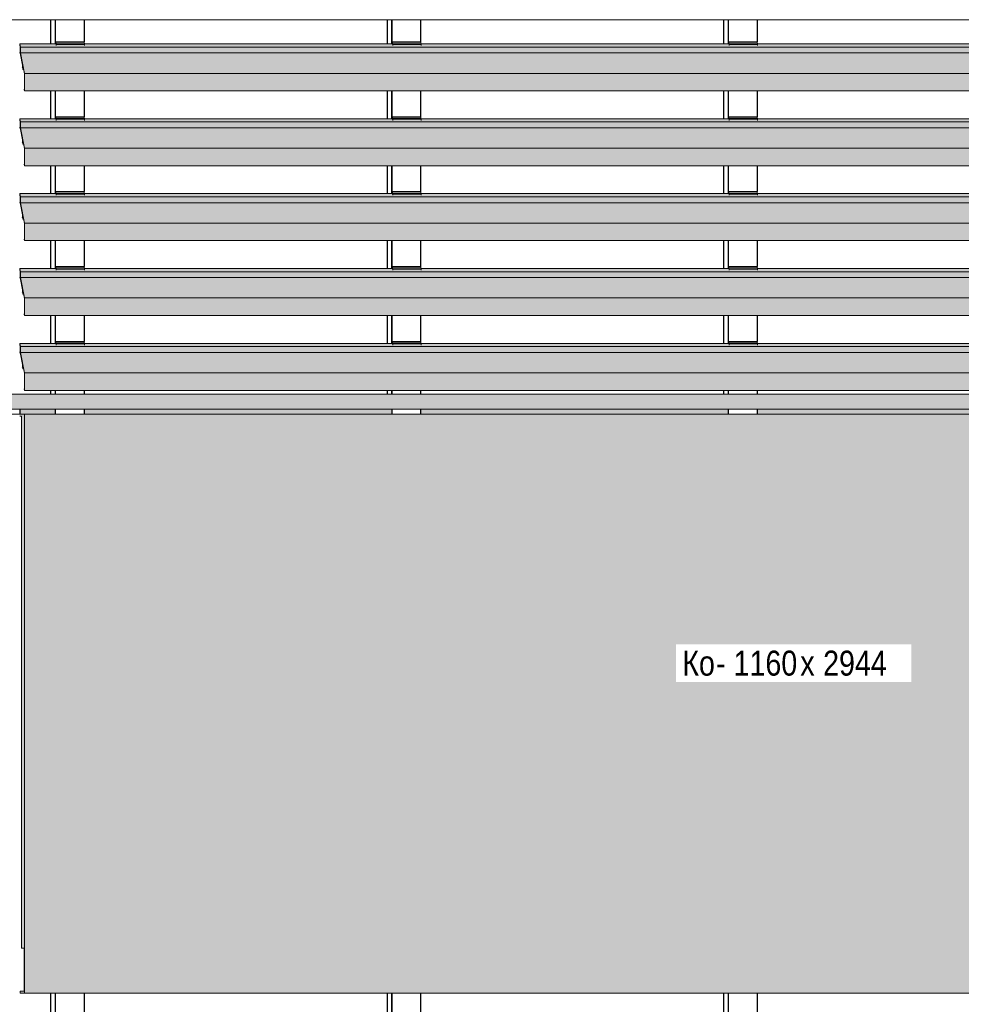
# Model space of a CAD drawing. Header units: millimetres. Extents: x 4014441 to 4046114, y 2378 to 8335946.
# Tile 25 of 71: x 4019632 to 4021518, y 110323 to 112295. Entities that reach past the tile are written whole.
import ezdxf

# ---------------------------------------------------------------- set-up
doc = ezdxf.new("R2010")
doc.units = ezdxf.units.MM
doc.layers.add('Линии', color=7, linetype='Continuous', lineweight=18, true_color=0x00a600)
for name, color, linetype, lineweight in [('Марки по нескольким категориям', 7, 'Continuous', 9), ('Обобщенные модели', 7, 'Continuous', 18), ('Тонкие линии', 7, 'Continuous', 18), ('Элементы узлов', 7, 'Continuous', 18)]:
    doc.layers.add(name, color=color, linetype=linetype, lineweight=lineweight)
doc.styles.add('Arial Narrow', font='ARIALN.TTF', dxfattribs={"height": 50})

# ---------------------------------------------------------------- blocks, each defined once
blk = doc.blocks.new('HILTI_s_Композит_тип_Ко - Тип КоБ D2-21034077-Корпус 1_ Фрагмент 4_ Схема раскладки облицовки')
at = {"layer": 'Обобщенные модели', "true_color": 0xf7fbf5}
for points in [[(4019632.4, 110345.4), (4019641.5, 110345.4), (4019641.5, 111505.4), (4019632.4, 111505.4), (4019632.2, 111515.4), (4019631.7, 111515.4), (4019631.7, 111501.4), (4019635.1, 111501.4), (4019635.1, 110435.4), (4019640.8, 110435.4), (4019640.8, 110349.4), (4019632.4, 110349.4)], [(4019641.5, 110345.4), (4022536.4, 110345.4), (4022536.4, 111505.4), (4019641.5, 111505.4), (4019641.5, 110448)]]:
    blk.add_hatch(color=7, dxfattribs=at).paths.add_polyline_path(points)
h = blk.add_hatch(color=7, dxfattribs=at)
h.paths.add_polyline_path([(4019632.4, 111505.4), (4019703.5, 111505.4), (4019703.5, 111515.4), (4019632.4, 111515.4)])
h.paths.add_polyline_path([(4022527.3, 111505.4), (4022527.3, 111515.4), (4022457.5, 111515.4), (4022457.5, 111505.4), (4022474.4, 111505.4)])
h.paths.add_polyline_path([(4022400.3, 111505.4), (4022400.3, 111515.4), (4021783.3, 111515.4), (4021783.3, 111505.4), (4022331.3, 111505.4)])
h.paths.add_polyline_path([(4019760.6, 111505.4), (4020377.7, 111505.4), (4020377.7, 111515.4), (4019760.6, 111515.4)])
h.paths.add_polyline_path([(4021726.1, 111505.4), (4021726.1, 111515.4), (4021109.1, 111515.4), (4021109.1, 111505.4), (4021687.1, 111505.4)])
h.paths.add_polyline_path([(4020434.9, 111505.4), (4021051.9, 111505.4), (4021051.9, 111515.4), (4020434.9, 111515.4)])
at = {"layer": 'Обобщенные модели'}
for p, q in [((4019631.7, 111515.4), (4019631.7, 111505.4)), ((4019632.4, 111505.4), (4019632.4, 111515.4)), ((4022527.3, 111515.4), (4022527.3, 111505.4)), ((4019631.7, 111501.4), (4019635.1, 111501.4)), ((4019641.5, 111505.4), (4019632.4, 111505.4)), ((4019635.1, 111501.4), (4019635.1, 110435.4)), ((4019641.5, 110345.4), (4019641.5, 111505.4)), ((4019641.5, 111505.4), (4022536.4, 111505.4)), ((4022536.4, 111505.4), (4022536.4, 110345.4)), ((4019635.1, 110435.4), (4019640.8, 110435.4)), ((4019640.8, 110435.4), (4019640.8, 110349.4)), ((4019640.8, 110349.4), (4019632.4, 110349.4)), ((4019632.4, 110349.4), (4019632.4, 110345.4)), ((4019632.4, 110345.4), (4019641.5, 110345.4)), ((4019641.5, 110345.4), (4022536.4, 110345.4))]:
    blk.add_line(p, q, dxfattribs=at)
blk = doc.blocks.new('HILTI_s_Профиль_MFT-RP - Усиленный профиль MFT-RP-58 77x50 L-21017154-Корпус 1_ Фрагмент 4_ Схема раскладки облицовки')
at = {"layer": 'Обобщенные модели', "lineweight": 25}
for p, q in [((4019693.5, 111553.1), (4019693.5, 111545.4)), ((4019703.3, 111545.4), (4019703.3, 111553.1)), ((4019703.6, 111545.4), (4019703.6, 111553.1)), ((4019760.6, 111553.1), (4019760.6, 111545.4)), ((4019703.6, 111505.4), (4019703.6, 111515.4)), ((4019760.6, 111515.4), (4019760.6, 111505.4)), ((4019693.5, 110345.4), (4019693.5, 110297)), ((4019703.3, 110297), (4019703.3, 110345.4)), ((4019703.6, 110297), (4019703.6, 110345.4)), ((4019760.6, 110345.4), (4019760.6, 110301))]:
    blk.add_line(p, q, dxfattribs=at)
blk = doc.blocks.new('HILTI_s_Профиль_MFT-RP - Усиленный профиль MFT-RP-58 77x50 L-V46-Корпус 1_ Фрагмент 4_ Схема раскладки облицовки')
at = {"layer": 'Обобщенные модели', "lineweight": 25}
for p, q in [((4020367.7, 111553.1), (4020367.7, 111545.4)), ((4020377.5, 111545.4), (4020377.5, 111553.1)), ((4020377.8, 111545.4), (4020377.8, 111553.1)), ((4020434.9, 111553.2), (4020434.9, 111545.4)), ((4020377.8, 111505.4), (4020377.8, 111515.4)), ((4020434.9, 111515.4), (4020434.9, 111505.4)), ((4020367.7, 110345.4), (4020367.7, 110297)), ((4020377.5, 110297), (4020377.5, 110345.4)), ((4020377.8, 110297), (4020377.8, 110345.4)), ((4020434.9, 110345.4), (4020434.9, 110301))]:
    blk.add_line(p, q, dxfattribs=at)
blk = doc.blocks.new('HILTI_s_Профиль_MFT-RP - Усиленный профиль MFT-RP-58 77x50 L-V47-Корпус 1_ Фрагмент 4_ Схема раскладки облицовки')
at = {"layer": 'Обобщенные модели', "lineweight": 25}
for p, q in [((4021042, 111553.3), (4021042, 111545.4)), ((4021051.7, 111545.4), (4021051.7, 111553.3)), ((4021052, 111545.4), (4021052, 111553.3)), ((4021109.1, 111553.2), (4021109.1, 111545.4)), ((4021052, 111505.4), (4021052, 111515.4)), ((4021109.1, 111515.4), (4021109.1, 111505.4)), ((4021042, 110345.4), (4021042, 110297)), ((4021051.7, 110297), (4021051.7, 110345.4)), ((4021052, 110297), (4021052, 110345.4)), ((4021109.1, 110345.4), (4021109.1, 110301))]:
    blk.add_line(p, q, dxfattribs=at)
blk = doc.blocks.new('HILTI_s_Профиль_MFT-RP - Усиленный профиль MFT-RP-58 77x50 L-V58-Корпус 1_ Фрагмент 4_ Схема раскладки облицовки')
at = {"layer": 'Обобщенные модели', "lineweight": 25}
for p, q in [((4020367.7, 112295.5), (4020367.7, 112247)), ((4020377.5, 112247), (4020377.5, 112295.5)), ((4020377.8, 112247), (4020377.8, 112295.5)), ((4020434.9, 112295.5), (4020434.9, 112251)), ((4020367.7, 112153.1), (4020367.7, 112097)), ((4020377.5, 112097), (4020377.5, 112153.1)), ((4020377.8, 112097), (4020377.8, 112153.1)), ((4020434.9, 112153.2), (4020434.9, 112101)), ((4020367.7, 112003.1), (4020367.7, 111947)), ((4020377.5, 111947), (4020377.5, 112003.1)), ((4020377.8, 111947), (4020377.8, 112003.1)), ((4020434.9, 112003.2), (4020434.9, 111951)), ((4020367.7, 111853.1), (4020367.7, 111797)), ((4020377.5, 111797), (4020377.5, 111853.1)), ((4020377.8, 111797), (4020377.8, 111853.1)), ((4020434.9, 111853.2), (4020434.9, 111801)), ((4020367.7, 111703.1), (4020367.7, 111647)), ((4020377.5, 111647), (4020377.5, 111703.1)), ((4020377.8, 111647), (4020377.8, 111703.1)), ((4020434.9, 111703.2), (4020434.9, 111651))]:
    blk.add_line(p, q, dxfattribs=at)
blk = doc.blocks.new('HILTI_s_Профиль_MFT-RP - Усиленный профиль MFT-RP-58 77x50 L-V60-Корпус 1_ Фрагмент 4_ Схема раскладки облицовки')
at = {"layer": 'Обобщенные модели', "lineweight": 25}
for p, q in [((4019693.5, 112295.5), (4019693.5, 112247)), ((4019703.3, 112247), (4019703.3, 112295.5)), ((4019703.6, 112247), (4019703.6, 112295.5)), ((4019760.6, 112295.5), (4019760.6, 112251)), ((4019693.5, 112153.1), (4019693.5, 112097)), ((4019703.3, 112097), (4019703.3, 112153.1)), ((4019703.6, 112097), (4019703.6, 112153.1)), ((4019760.6, 112153.1), (4019760.6, 112101)), ((4019693.5, 112003.1), (4019693.5, 111947)), ((4019703.3, 111947), (4019703.3, 112003.1)), ((4019703.6, 111947), (4019703.6, 112003.1)), ((4019760.6, 112003.1), (4019760.6, 111951)), ((4019693.5, 111853.1), (4019693.5, 111797)), ((4019703.3, 111797), (4019703.3, 111853.1)), ((4019703.6, 111797), (4019703.6, 111853.1)), ((4019760.6, 111853.1), (4019760.6, 111801)), ((4019693.5, 111703.1), (4019693.5, 111647)), ((4019703.3, 111647), (4019703.3, 111703.1)), ((4019703.6, 111647), (4019703.6, 111703.1)), ((4019760.6, 111703.1), (4019760.6, 111651))]:
    blk.add_line(p, q, dxfattribs=at)
blk = doc.blocks.new('HILTI_s_Профиль_MFT-RP - Усиленный профиль MFT-RP-58 77x50 L-V64-Корпус 1_ Фрагмент 4_ Схема раскладки облицовки')
at = {"layer": 'Обобщенные модели', "lineweight": 25}
for p, q in [((4021042, 112295.5), (4021042, 112247)), ((4021051.7, 112247), (4021051.7, 112295.5)), ((4021052, 112247), (4021052, 112295.5)), ((4021109.1, 112295.5), (4021109.1, 112251)), ((4021042, 112153.3), (4021042, 112097)), ((4021051.7, 112097), (4021051.7, 112153.3)), ((4021052, 112097), (4021052, 112153.3)), ((4021109.1, 112153.2), (4021109.1, 112101)), ((4021042, 112003.3), (4021042, 111947)), ((4021051.7, 111947), (4021051.7, 112003.3)), ((4021052, 111947), (4021052, 112003.3)), ((4021109.1, 112003.2), (4021109.1, 111951)), ((4021042, 111853.3), (4021042, 111797)), ((4021051.7, 111797), (4021051.7, 111853.3)), ((4021052, 111797), (4021052, 111853.3)), ((4021109.1, 111853.2), (4021109.1, 111801)), ((4021042, 111703.3), (4021042, 111647)), ((4021051.7, 111647), (4021051.7, 111703.3)), ((4021052, 111647), (4021052, 111703.3)), ((4021109.1, 111703.2), (4021109.1, 111651))]:
    blk.add_line(p, q, dxfattribs=at)
blk = doc.blocks.new('S_Вентрешетки_Профиль крепежный - Профиль крепежный-V67-Корпус 1_ Фрагмент 4_ Схема раскладки облицовки')
at = {"layer": 'Обобщенные модели', "true_color": 0x373f43}
for points in [[(4019761.1, 111648.2), (4019761.1, 111651), (4019704, 111651), (4019704.2, 111648.2), (4019754.5, 111648.2)], [(4019704.8, 111643.8), (4019704.8, 111645.9), (4019704.4, 111648.2), (4019704, 111648.2), (4019704.2, 111647), (4019704.6, 111644.9)], [(4019761.8, 111645.9), (4019761.4, 111648.2), (4019704.4, 111648.2), (4019704.8, 111645.9), (4019754.5, 111645.9)], [(4019761.8, 111643.8), (4019761.8, 111645.9), (4019704.8, 111645.9), (4019704.8, 111643.8), (4019754.5, 111643.8)]]:
    blk.add_hatch(color=149, dxfattribs=at).paths.add_polyline_path(points)
at = {"layer": 'Обобщенные модели'}
for p, q in [((4019704, 111651), (4019703.8, 111651)), ((4019703.8, 111651), (4019703.8, 111647)), ((4019704, 111648.2), (4019704, 111651)), ((4019704, 111651), (4019761.1, 111651)), ((4019761.1, 111651), (4019761.1, 111648.2)), ((4019704.4, 111648.2), (4019704, 111648.2)), ((4019704.2, 111647), (4019704.4, 111645.6)), ((4019704.8, 111645.9), (4019704.4, 111648.2)), ((4019704.4, 111648.2), (4019761.4, 111648.2)), ((4019704.8, 111643.8), (4019704.8, 111645.9)), ((4019704.8, 111645.9), (4019761.8, 111645.9)), ((4019761.4, 111648.2), (4019761.8, 111645.9)), ((4019761.8, 111645.9), (4019761.8, 111643.8))]:
    blk.add_line(p, q, dxfattribs=at)
blk = doc.blocks.new('S_Вентрешетки_Профиль внешний - Профиль крепежный-V68-Корпус 1_ Фрагмент 4_ Схема раскладки облицовки')
at = {"layer": 'Обобщенные модели', "true_color": 0x373f43}
h = blk.add_hatch(color=149, dxfattribs=at)
h.paths.add_polyline_path([(4019638.3, 111601.2), (4019637.9, 111602.5), (4019638.3, 111596.4), (4019638.3, 111599.5)])
h.paths.add_polyline_path([(4019641.3, 111553.1), (4019641.5, 111553.5), (4019641.5, 111588), (4019633.2, 111628.9), (4019633.2, 111640.7), (4019632, 111647), (4019632, 111644.6), (4019632.8, 111640.2), (4019632.8, 111629.9), (4019632, 111629.9), (4019632.4, 111628.7), (4019632.8, 111628.7), (4019641.1, 111587.3), (4019640.9, 111555)])
h.paths.add_polyline_path([(4019636.5, 111599.4), (4019637.3, 111599.6), (4019637.6, 111600.1), (4019637.3, 111600.9), (4019636.6, 111599.5)])
for points in [[(4022529, 111640.7), (4022527.9, 111647), (4022458.4, 111647), (4022458.6, 111645.9), (4022458.6, 111643.8), (4022401.6, 111643.8), (4022400.9, 111647), (4021784.2, 111647), (4021784.4, 111645.9), (4021784.4, 111643.8), (4021727.4, 111643.8), (4021726.7, 111647), (4021110, 111647), (4021110.2, 111645.9), (4021110.2, 111643.8), (4021053.2, 111643.8), (4021052.5, 111647), (4020435.8, 111647), (4020436, 111645.9), (4020436, 111643.8), (4020379, 111643.8), (4020378.3, 111647), (4019761.6, 111647), (4019761.8, 111645.9), (4019761.8, 111643.8), (4019704.8, 111643.8), (4019704, 111647), (4019632, 111647), (4019633.2, 111640.7), (4022474.4, 111640.7)], [(4019969.2, 111628.9), (4022529, 111628.9), (4022529, 111640.7), (4019633.2, 111640.7), (4019633.2, 111628.9), (4019826.1, 111628.9)], [(4019633.1, 111627), (4019632.8, 111628.7), (4019632.4, 111628.7), (4019632.6, 111627), (4019632.8, 111627)], [(4022537.3, 111588), (4022529, 111628.9), (4019633.2, 111628.9), (4019641.5, 111588), (4022474.4, 111588)], [(4019637.9, 111599.6), (4019638, 111599.6), (4019637.9, 111600.1), (4019637.6, 111600.1), (4019637.3, 111599.6), (4019637.6, 111599.6)], [(4019637.5, 111601.9), (4019637.9, 111602.1), (4019637.6, 111603.1), (4019637.5, 111602.1)], [(4019638, 111600.1), (4019637.6, 111601.9), (4019637.5, 111601.9), (4019637.9, 111600.1)], [(4019638, 111599.4), (4019637.9, 111599.6), (4019637.9, 111599.4)], [(4019639.3, 111596.4), (4019638.3, 111600.7), (4019638.3, 111596.4), (4019639.1, 111596.4)], [(4019639.4, 111595.8), (4019639.1, 111596.4), (4019638.3, 111596.1), (4019638.3, 111595.8), (4019639.2, 111595.8)], [(4022537.3, 111553.5), (4022537.3, 111588), (4019641.5, 111588), (4019641.5, 111553.5), (4022474.4, 111553.5)], [(4022537.2, 111553), (4022537.3, 111553.4), (4022537.3, 111553.5), (4019641.4, 111553.2), (4019641.4, 111553), (4022474.4, 111553)]]:
    blk.add_hatch(color=149, dxfattribs=at).paths.add_polyline_path(points)
at = {"layer": 'Обобщенные модели'}
for p, q in [((4019633.2, 111640.7), (4019632, 111647)), ((4019632, 111647), (4019632, 111644.6)), ((4019704.2, 111647), (4019632, 111647)), ((4019632, 111644.6), (4019632.8, 111640.2)), ((4019632.8, 111629.9), (4019632, 111629.9)), ((4019632, 111629.9), (4019632.4, 111627)), ((4019632.8, 111640.2), (4019632.8, 111629.9)), ((4019633.2, 111628.9), (4019633.2, 111640.7)), ((4022529, 111640.7), (4019633.2, 111640.7)), ((4020378.4, 111647), (4019761.6, 111647)), ((4021052.6, 111647), (4020435.8, 111647)), ((4021726.8, 111647), (4021110, 111647)), ((4022401, 111647), (4021784.2, 111647)), ((4022527.9, 111647), (4022458.4, 111647)), ((4022527.9, 111647), (4022529, 111640.7)), ((4022529, 111640.7), (4022529, 111628.9)), ((4019632.4, 111627), (4019632.4, 111628.7)), ((4019632.4, 111628.7), (4019632.8, 111628.7)), ((4019632.4, 111627), (4019633.1, 111627)), ((4019632.8, 111628.7), (4019637.6, 111604.6)), ((4019641.5, 111588), (4019633.2, 111628.9)), ((4022529, 111628.9), (4019633.2, 111628.9)), ((4022529, 111628.9), (4022537.3, 111588)), ((4019636.5, 111599.4), (4019637.3, 111599.6)), ((4019636.5, 111599.4), (4019638, 111599.4)), ((4019637.3, 111600.9), (4019636.6, 111599.5)), ((4019637.3, 111599.6), (4019637.6, 111600.1)), ((4019637.3, 111599.6), (4019638, 111599.6)), ((4019637.6, 111600.1), (4019637.5, 111601.9)), ((4019637.6, 111600.1), (4019638, 111600.1)), ((4019637.9, 111602.5), (4019638.1, 111597.8)), ((4019638.1, 111597.8), (4019638.1, 111596.4)), ((4019638.2, 111595.8), (4019639.4, 111595.8)), ((4019638.3, 111596.4), (4019638.3, 111601.2)), ((4019638.3, 111601.2), (4019641.1, 111587.3)), ((4019641.1, 111587.3), (4019641.2, 111556)), ((4019641.5, 111553.5), (4019641.5, 111588)), ((4022537.3, 111588), (4019641.5, 111588)), ((4022537.3, 111588), (4022537.3, 111553.5)), ((4019641.2, 111556), (4019640.9, 111556)), ((4019640.9, 111556), (4019640.9, 111555)), ((4019640.9, 111555), (4019641.3, 111553.1)), ((4019641.4, 111553), (4022537.2, 111553))]:
    blk.add_line(p, q, dxfattribs=at)
for centre, major_axis, start_param, end_param in [((4019637.7, 111602.2), (0, 2.4), 0.10691, 2.137876), ((4019637.7, 111602.2), (0, 1.05), 5.026548, 8.168141), ((4019638.2, 111596.4), (0, 0.55), 1.570796, 2.879793), ((4019638.2, 111596.4), (0, 0.55), 3.141593, 4.712389), ((4019641.4, 111553.5), (0, 0.5), 2.408554, 2.920518), ((4019641.4, 111553.5), (0, 0.5), 3.141593, 4.712389), ((4022537.2, 111553.5), (0, 0.5), 3.141593, 4.712389)]:
    blk.add_ellipse(centre, major_axis=major_axis, ratio=0.181926, start_param=start_param, end_param=end_param, dxfattribs=at)
blk = doc.blocks.new('S_Вентрешетки_Профиль крепежный - Профиль крепежный-V49-Корпус 1_ Фрагмент 4_ Схема раскладки облицовки')
at = {"layer": 'Обобщенные модели', "true_color": 0x373f43}
for points in [[(4020435.3, 108348.2), (4020435.3, 108351), (4020378.3, 108351), (4020378.4, 108348.2), (4020398.7, 108348.2)], [(4020379, 108343.8), (4020379, 108345.9), (4020378.6, 108348.2), (4020378.3, 108348.2), (4020378.4, 108347), (4020378.8, 108344.9)], [(4020436, 108345.9), (4020435.6, 108348.2), (4020378.6, 108348.2), (4020379, 108345.9), (4020398.7, 108345.9)], [(4020436, 108343.8), (4020436, 108345.9), (4020379, 108345.9), (4020379, 108343.8), (4020398.7, 108343.8)]]:
    blk.add_hatch(color=149, dxfattribs=at).paths.add_polyline_path(points)
at = {"layer": 'Обобщенные модели'}
for p, q in [((4020378.3, 108351), (4020378, 108351)), ((4020378, 108351), (4020378, 108347)), ((4020378.3, 108348.2), (4020378.3, 108351)), ((4020378.3, 108351), (4020435.3, 108351)), ((4020378.6, 108348.2), (4020378.3, 108348.2)), ((4020378.4, 108347), (4020378.6, 108345.6)), ((4020379, 108345.9), (4020378.6, 108348.2)), ((4020378.6, 108348.2), (4020435.6, 108348.2)), ((4020379, 108343.8), (4020379, 108345.9)), ((4020379, 108345.9), (4020436, 108345.9)), ((4020435.3, 108351), (4020435.3, 108348.2)), ((4020435.6, 108348.2), (4020436, 108345.9)), ((4020436, 108345.9), (4020436, 108343.8))]:
    blk.add_line(p, q, dxfattribs=at)
blk = doc.blocks.new('S_Вентрешетки_Профиль крепежный - Профиль крепежный-V50-Корпус 1_ Фрагмент 4_ Схема раскладки облицовки')
at = {"layer": 'Обобщенные модели', "true_color": 0x373f43}
for points in [[(4021109.5, 108348.2), (4021109.5, 108351), (4021052.5, 108351), (4021052.6, 108348.2), (4021053.2, 108348.2)], [(4021053.2, 108343.8), (4021053.2, 108345.9), (4021052.8, 108348.2), (4021052.5, 108348.2), (4021052.6, 108347), (4021053, 108344.9)], [(4021110.2, 108345.9), (4021109.8, 108348.2), (4021052.8, 108348.2), (4021053.2, 108345.9), (4021059.1, 108345.9)], [(4021110.2, 108343.8), (4021110.2, 108345.9), (4021053.2, 108345.9), (4021053.2, 108343.8)]]:
    blk.add_hatch(color=149, dxfattribs=at).paths.add_polyline_path(points)
at = {"layer": 'Обобщенные модели'}
for p, q in [((4021052.5, 108351), (4021052.2, 108351)), ((4021052.2, 108351), (4021052.2, 108347)), ((4021052.5, 108348.2), (4021052.5, 108351)), ((4021052.5, 108351), (4021109.5, 108351)), ((4021052.8, 108348.2), (4021052.5, 108348.2)), ((4021052.6, 108347), (4021052.9, 108345.6)), ((4021053.2, 108345.9), (4021052.8, 108348.2)), ((4021052.8, 108348.2), (4021109.8, 108348.2)), ((4021053.2, 108343.8), (4021053.2, 108345.9)), ((4021053.2, 108345.9), (4021110.2, 108345.9)), ((4021109.5, 108351), (4021109.5, 108348.2)), ((4021109.8, 108348.2), (4021110.2, 108345.9)), ((4021110.2, 108345.9), (4021110.2, 108343.8))]:
    blk.add_line(p, q, dxfattribs=at)
blk = doc.blocks.new('S_Вентрешетки_Профиль крепежный - Профиль крепежный-V51-Корпус 1_ Фрагмент 4_ Схема раскладки облицовки')
at = {"layer": 'Обобщенные модели', "true_color": 0x373f43}
for points in [[(4022457.9, 108498.2), (4022457.9, 108501), (4022400.9, 108501), (4022401, 108498.2), (4022402.8, 108498.2)], [(4022401.6, 108493.8), (4022401.6, 108495.9), (4022401.2, 108498.2), (4022400.9, 108498.2), (4022401, 108497), (4022401.4, 108494.9)], [(4022458.6, 108495.9), (4022458.2, 108498.2), (4022401.2, 108498.2), (4022401.6, 108495.9), (4022405.5, 108495.9)], [(4022458.6, 108493.8), (4022458.6, 108495.9), (4022401.6, 108495.9), (4022401.6, 108493.8), (4022402.8, 108493.8)]]:
    blk.add_hatch(color=149, dxfattribs=at).paths.add_polyline_path(points)
at = {"layer": 'Обобщенные модели'}
for p, q in [((4022400.9, 108501), (4022400.6, 108501)), ((4022400.6, 108501), (4022400.6, 108497)), ((4022400.9, 108498.2), (4022400.9, 108501)), ((4022400.9, 108501), (4022457.9, 108501)), ((4022401.2, 108498.2), (4022400.9, 108498.2)), ((4022401, 108497), (4022401.3, 108495.6)), ((4022401.6, 108495.9), (4022401.2, 108498.2)), ((4022401.2, 108498.2), (4022458.2, 108498.2)), ((4022401.6, 108493.8), (4022401.6, 108495.9)), ((4022401.6, 108495.9), (4022458.6, 108495.9)), ((4022457.9, 108501), (4022457.9, 108498.2)), ((4022458.2, 108498.2), (4022458.6, 108495.9)), ((4022458.6, 108495.9), (4022458.6, 108493.8))]:
    blk.add_line(p, q, dxfattribs=at)
blk = doc.blocks.new('S_Вентрешетки_Профиль внешний - Профиль крепежный-21268553-Корпус 1_ Фрагмент 4_ Схема раскладки облицовки')
at = {"layer": 'Обобщенные модели', "true_color": 0x373f43}
h = blk.add_hatch(color=149, dxfattribs=at)
h.paths.add_polyline_path([(4019638.3, 108301.2), (4019637.9, 108302.5), (4019638.3, 108296.4)])
h.paths.add_polyline_path([(4019641.3, 108253.1), (4019641.5, 108253.5), (4019641.3, 108288.7), (4019633.2, 108328.9), (4019633.2, 108340.7), (4019632, 108347), (4019632, 108344.6), (4019632.8, 108340.2), (4019632.8, 108329.9), (4019632, 108329.9), (4019632.4, 108328.7), (4019632.8, 108328.7), (4019641.1, 108287.3), (4019640.9, 108255)])
h.paths.add_polyline_path([(4019636.5, 108299.4), (4019637.3, 108299.6), (4019637.6, 108300.1), (4019637.3, 108300.9)])
for points in [[(4022529, 108340.7), (4022527.9, 108347), (4022458.4, 108347), (4022458.6, 108345.9), (4022458.6, 108343.8), (4022401.6, 108343.8), (4022400.9, 108347), (4021784.2, 108347), (4021784.4, 108345.9), (4021784.4, 108343.8), (4021727.4, 108343.8), (4021726.7, 108347), (4021110, 108347), (4021110.2, 108345.9), (4021110.2, 108343.8), (4021053.2, 108343.8), (4021052.5, 108347), (4020435.8, 108347), (4020436, 108345.9), (4020436, 108343.8), (4020379, 108343.8), (4020378.3, 108347), (4019761.6, 108347), (4019761.8, 108345.9), (4019761.8, 108343.8), (4019704.8, 108343.8), (4019704, 108347), (4019632, 108347), (4019633.2, 108340.7), (4022453.3, 108340.7)], [(4019969.2, 108328.9), (4022529, 108328.9), (4022529, 108340.7), (4019633.2, 108340.7), (4019633.2, 108328.9), (4019826.1, 108328.9)], [(4019633.1, 108327), (4019632.8, 108328.7), (4019632.4, 108328.7), (4019632.6, 108327), (4019632.8, 108327)], [(4022537.3, 108288), (4022529, 108328.9), (4019633.2, 108328.9), (4019641.5, 108288), (4022474.4, 108288)], [(4019637.6, 108299.6), (4019638, 108299.6), (4019637.9, 108300.1), (4019637.6, 108300.1), (4019637.3, 108299.6)], [(4019637.5, 108301.9), (4019637.9, 108302.1), (4019637.6, 108303.1), (4019637.5, 108302.1)], [(4019638, 108300.1), (4019637.6, 108301.9), (4019637.5, 108301.9), (4019637.9, 108300.1)], [(4019638, 108299.4), (4019637.9, 108299.6), (4019637.9, 108299.4)], [(4019639.3, 108296.4), (4019638.3, 108300.7), (4019638.3, 108296.4), (4019639.1, 108296.4)], [(4019639.4, 108295.8), (4019639.1, 108296.4), (4019638.3, 108296.1), (4019638.3, 108295.8), (4019639.2, 108295.8)], [(4022537.3, 108253.5), (4022537.3, 108288), (4019641.5, 108288), (4019641.5, 108253.5), (4022474.4, 108253.5)], [(4022537.2, 108253), (4022537.3, 108253.4), (4022537.3, 108253.5), (4019641.4, 108253.2), (4019641.4, 108253), (4022474.4, 108253)]]:
    blk.add_hatch(color=149, dxfattribs=at).paths.add_polyline_path(points)
at = {"layer": 'Обобщенные модели'}
for p, q in [((4019633.2, 108340.7), (4019632, 108347)), ((4019632, 108347), (4019632, 108344.6)), ((4019704.2, 108347), (4019632, 108347)), ((4019632, 108344.6), (4019632.8, 108340.2)), ((4019632.8, 108340.2), (4019632.8, 108329.9)), ((4019633.2, 108328.9), (4019633.2, 108340.7)), ((4022529, 108340.7), (4019633.2, 108340.7)), ((4020378.4, 108347), (4019761.6, 108347)), ((4021052.6, 108347), (4020435.8, 108347)), ((4021726.8, 108347), (4021110, 108347)), ((4022401, 108347), (4021784.2, 108347)), ((4022527.9, 108347), (4022458.4, 108347)), ((4022527.9, 108347), (4022529, 108340.7)), ((4022529, 108340.7), (4022529, 108328.9)), ((4019632.8, 108329.9), (4019632, 108329.9)), ((4019632, 108329.9), (4019632.4, 108327)), ((4019632.4, 108327), (4019632.4, 108328.7)), ((4019632.4, 108328.7), (4019632.8, 108328.7)), ((4019632.4, 108327), (4019633.1, 108327)), ((4019632.8, 108328.7), (4019637.6, 108304.6)), ((4019641.5, 108288), (4019633.2, 108328.9)), ((4022529, 108328.9), (4019633.2, 108328.9)), ((4022529, 108328.9), (4022537.3, 108288)), ((4019637.3, 108300.9), (4019636.5, 108299.4)), ((4019636.5, 108299.4), (4019637.3, 108299.6)), ((4019636.5, 108299.4), (4019638, 108299.4)), ((4019637.3, 108299.6), (4019637.6, 108300.1)), ((4019637.3, 108299.6), (4019638, 108299.6)), ((4019637.6, 108300.1), (4019637.5, 108301.9)), ((4019637.6, 108300.1), (4019638, 108300.1)), ((4019637.9, 108302.5), (4019638.1, 108297.8)), ((4019638.1, 108297.8), (4019638.1, 108296.4)), ((4019638.3, 108296.4), (4019638.3, 108301.2)), ((4019638.3, 108301.2), (4019641.1, 108287.3)), ((4019638.2, 108295.8), (4019639.4, 108295.8)), ((4019641.1, 108287.3), (4019641.2, 108256)), ((4019641.5, 108253.5), (4019641.5, 108288)), ((4022537.3, 108288), (4019641.5, 108288)), ((4022537.3, 108288), (4022537.3, 108253.5)), ((4019641.2, 108256), (4019640.9, 108256)), ((4019640.9, 108256), (4019640.9, 108255)), ((4019640.9, 108255), (4019641.3, 108253.1)), ((4019641.4, 108253), (4022537.2, 108253))]:
    blk.add_line(p, q, dxfattribs=at)
for centre, major_axis, start_param, end_param in [((4019637.7, 108302.2), (0, 2.4), 0.10691, 2.137876), ((4019637.7, 108302.2), (0, 1.05), 5.026548, 8.168141), ((4019638.2, 108296.4), (0, 0.55), 1.570796, 2.879793), ((4019638.2, 108296.4), (0, 0.55), 3.141593, 4.712389), ((4019641.4, 108253.5), (0, 0.5), 2.408554, 2.920518), ((4019641.4, 108253.5), (0, 0.5), 3.141593, 4.712389), ((4022537.2, 108253.5), (0, 0.5), 3.141593, 4.712389)]:
    blk.add_ellipse(centre, major_axis=major_axis, ratio=0.181926, start_param=start_param, end_param=end_param, dxfattribs=at)
blk = doc.blocks.new('S_Вентрешетки_Профиль крепежный - Профиль крепежный-21269846-Корпус 1_ Фрагмент 4_ Схема раскладки облицовки')
at = {"layer": 'Обобщенные модели', "true_color": 0x373f43}
for points in [[(4019761.1, 108348.2), (4019761.1, 108351), (4019704, 108351), (4019704.2, 108348.2), (4019754.5, 108348.2)], [(4019704.8, 108343.8), (4019704.8, 108345.9), (4019704.4, 108348.2), (4019704, 108348.2), (4019704.2, 108347), (4019704.6, 108344.9)], [(4019761.8, 108345.9), (4019761.4, 108348.2), (4019704.4, 108348.2), (4019704.8, 108345.9), (4019754.5, 108345.9)], [(4019761.8, 108343.8), (4019761.8, 108345.9), (4019704.8, 108345.9), (4019704.8, 108343.8), (4019754.5, 108343.8)]]:
    blk.add_hatch(color=149, dxfattribs=at).paths.add_polyline_path(points)
at = {"layer": 'Обобщенные модели'}
for p, q in [((4019704, 108351), (4019703.8, 108351)), ((4019703.8, 108351), (4019703.8, 108347)), ((4019704, 108348.2), (4019704, 108351)), ((4019704, 108351), (4019761.1, 108351)), ((4019704.4, 108348.2), (4019704, 108348.2)), ((4019704.2, 108347), (4019704.4, 108345.6)), ((4019704.8, 108345.9), (4019704.4, 108348.2)), ((4019704.4, 108348.2), (4019761.4, 108348.2)), ((4019704.8, 108343.8), (4019704.8, 108345.9)), ((4019704.8, 108345.9), (4019761.8, 108345.9)), ((4019761.1, 108351), (4019761.1, 108348.2)), ((4019761.4, 108348.2), (4019761.8, 108345.9)), ((4019761.8, 108345.9), (4019761.8, 108343.8))]:
    blk.add_line(p, q, dxfattribs=at)
blk = doc.blocks.new('HILTI_Линия_Разрыва - Тип 1-20731777-Корпус 1_ Фрагмент 4_ Схема раскладки облицовки')
at = {"layer": 'Элементы узлов'}
blk.add_line((4014515.6, 106295.5), (4018888.1, 106295.5), dxfattribs=at)

msp = doc.modelspace()

# ---------------------------------------------------------------- hatches: boundary and pattern name
at = {"layer": 'Элементы узлов', "true_color": 0xffff80}
msp.add_hatch(color=51, dxfattribs=at).paths.add_polyline_path([(4018824, 111515.4), (4023315.6, 111515.4), (4023315.6, 111545.4), (4014515.6, 111545.4), (4014515.6, 111515.4), (4018537.7, 111515.4)])

# ---------------------------------------------------------------- linework, layer by layer
at = {"layer": 'Линии'}
msp.add_line((4019090.8, 111505.4), (4022546.6, 111505.4), dxfattribs=at)
at = {"layer": 'Тонкие линии'}
for p, q in [((4023315.6, 111545.4), (4014515.6, 111545.4)), ((4014515.6, 111515.4), (4023315.6, 111515.4))]:
    msp.add_line(p, q, dxfattribs=at)

# ---------------------------------------------------------------- block references
at = {"layer": 'Обобщенные модели'}
for name, p in [('HILTI_s_Профиль_MFT-RP - Усиленный профиль MFT-RP-58 77x50 L-V60-Корпус 1_ Фрагмент 4_ Схема раскладки облицовки', (0, 0)), ('HILTI_s_Профиль_MFT-RP - Усиленный профиль MFT-RP-58 77x50 L-V58-Корпус 1_ Фрагмент 4_ Схема раскладки облицовки', (0, 0)), ('HILTI_s_Профиль_MFT-RP - Усиленный профиль MFT-RP-58 77x50 L-V64-Корпус 1_ Фрагмент 4_ Схема раскладки облицовки', (0, 0)), ('S_Вентрешетки_Профиль внешний - Профиль крепежный-21268553-Корпус 1_ Фрагмент 4_ Схема раскладки облицовки', (0, 3900)), ('S_Вентрешетки_Профиль крепежный - Профиль крепежный-21269846-Корпус 1_ Фрагмент 4_ Схема раскладки облицовки', (0, 3900)), ('S_Вентрешетки_Профиль крепежный - Профиль крепежный-V49-Корпус 1_ Фрагмент 4_ Схема раскладки облицовки', (0, 3900)), ('S_Вентрешетки_Профиль крепежный - Профиль крепежный-V50-Корпус 1_ Фрагмент 4_ Схема раскладки облицовки', (0, 3900)), ('S_Вентрешетки_Профиль внешний - Профиль крепежный-21268553-Корпус 1_ Фрагмент 4_ Схема раскладки облицовки', (0, 3750)), ('S_Вентрешетки_Профиль крепежный - Профиль крепежный-21269846-Корпус 1_ Фрагмент 4_ Схема раскладки облицовки', (0, 3750)), ('S_Вентрешетки_Профиль крепежный - Профиль крепежный-V49-Корпус 1_ Фрагмент 4_ Схема раскладки облицовки', (0, 3750)), ('S_Вентрешетки_Профиль крепежный - Профиль крепежный-V50-Корпус 1_ Фрагмент 4_ Схема раскладки облицовки', (0, 3750)), ('S_Вентрешетки_Профиль внешний - Профиль крепежный-21268553-Корпус 1_ Фрагмент 4_ Схема раскладки облицовки', (0, 3600)), ('S_Вентрешетки_Профиль крепежный - Профиль крепежный-21269846-Корпус 1_ Фрагмент 4_ Схема раскладки облицовки', (0, 3600)), ('S_Вентрешетки_Профиль крепежный - Профиль крепежный-V49-Корпус 1_ Фрагмент 4_ Схема раскладки облицовки', (0, 3600)), ('S_Вентрешетки_Профиль крепежный - Профиль крепежный-V50-Корпус 1_ Фрагмент 4_ Схема раскладки облицовки', (0, 3600)), ('S_Вентрешетки_Профиль внешний - Профиль крепежный-21268553-Корпус 1_ Фрагмент 4_ Схема раскладки облицовки', (0, 3450)), ('S_Вентрешетки_Профиль крепежный - Профиль крепежный-V51-Корпус 1_ Фрагмент 4_ Схема раскладки облицовки', (-2696.8, 3300)), ('S_Вентрешетки_Профиль крепежный - Профиль крепежный-V49-Корпус 1_ Фрагмент 4_ Схема раскладки облицовки', (0, 3450)), ('S_Вентрешетки_Профиль крепежный - Профиль крепежный-V50-Корпус 1_ Фрагмент 4_ Схема раскладки облицовки', (0, 3450)), ('S_Вентрешетки_Профиль крепежный - Профиль крепежный-V67-Корпус 1_ Фрагмент 4_ Схема раскладки облицовки', (0, 0)), ('S_Вентрешетки_Профиль крепежный - Профиль крепежный-V49-Корпус 1_ Фрагмент 4_ Схема раскладки облицовки', (0, 3300)), ('S_Вентрешетки_Профиль крепежный - Профиль крепежный-V50-Корпус 1_ Фрагмент 4_ Схема раскладки облицовки', (0, 3300)), ('S_Вентрешетки_Профиль внешний - Профиль крепежный-V68-Корпус 1_ Фрагмент 4_ Схема раскладки облицовки', (0, 0)), ('HILTI_s_Профиль_MFT-RP - Усиленный профиль MFT-RP-58 77x50 L-21017154-Корпус 1_ Фрагмент 4_ Схема раскладки облицовки', (0, 0)), ('HILTI_s_Профиль_MFT-RP - Усиленный профиль MFT-RP-58 77x50 L-V46-Корпус 1_ Фрагмент 4_ Схема раскладки облицовки', (0, 0)), ('HILTI_s_Профиль_MFT-RP - Усиленный профиль MFT-RP-58 77x50 L-V47-Корпус 1_ Фрагмент 4_ Схема раскладки облицовки', (0, 0)), ('HILTI_s_Композит_тип_Ко - Тип КоБ D2-21034077-Корпус 1_ Фрагмент 4_ Схема раскладки облицовки', (0, 0))]:
    msp.add_blockref(name, p, dxfattribs=at)
at = {"layer": 'Элементы узлов', "rotation": 180}
msp.add_blockref('HILTI_Линия_Разрыва - Тип 1-20731777-Корпус 1_ Фрагмент 4_ Схема раскладки облицовки', (8037831.1, 218590.9), dxfattribs=at)

# ---------------------------------------------------------------- next in the draw order: texts
at = {"layer": 'Марки по нескольким категориям', "insert": (4020959.3, 111031.6), "char_height": 50, "width": 82.173, "attachment_point": 1, "style": 'Arial Narrow', "bg_fill": 3, "box_fill_scale": 1.25, "bg_fill_color": 256, "bg_fill_true_color": 13158600, "bg_fill_transparency": 0}
msp.add_mtext('Ко', dxfattribs=at)

# ---------------------------------------------------------------- next in the draw order: texts
at = {"layer": 'Марки по нескольким категориям', "insert": (4021027.1, 111031.6), "char_height": 50, "width": 204.43, "attachment_point": 1, "style": 'Arial Narrow', "bg_fill": 3, "box_fill_scale": 1.25, "bg_fill_color": 256, "bg_fill_true_color": 13158600, "bg_fill_transparency": 0}
msp.add_mtext('- 1160', dxfattribs=at)

# ---------------------------------------------------------------- next in the draw order: texts
at = {"layer": 'Марки по нескольким категориям', "insert": (4021195.7, 111031.6), "char_height": 50, "width": 36.076, "attachment_point": 1, "style": 'Arial Narrow', "bg_fill": 3, "box_fill_scale": 1.25, "bg_fill_color": 256, "bg_fill_true_color": 13158600, "bg_fill_transparency": 0}
msp.add_mtext('\\fArial Narrow|b0|i0|c204|p34|;х', dxfattribs=at)

# ---------------------------------------------------------------- next in the draw order: texts
at = {"layer": 'Марки по нескольким категориям', "insert": (4021225.5, 111031.6), "char_height": 50, "width": 180.38, "attachment_point": 1, "style": 'Arial Narrow', "bg_fill": 3, "box_fill_scale": 1.25, "bg_fill_color": 256, "bg_fill_true_color": 13158600, "bg_fill_transparency": 0}
msp.add_mtext(' 2944', dxfattribs=at)

doc.saveas('drawing.dxf')
